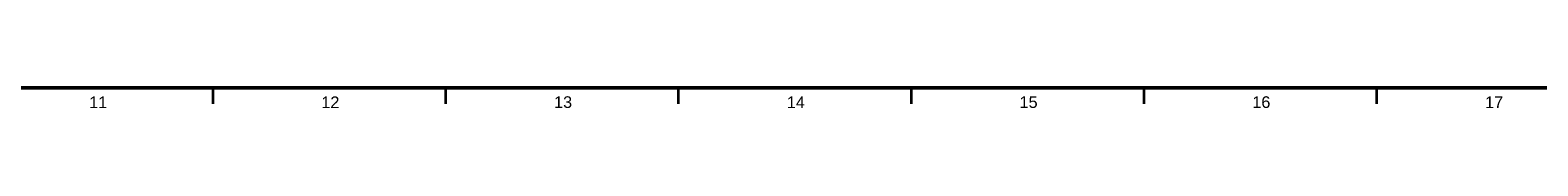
# Model space of a CAD drawing. Header units: millimetres. Extents: x 4 to 1188, y 1 to 840.
# Tile 105 of 203: x 505.27 to 829.16, y 0.57 to 5. Entities that reach past the tile are written whole.
import ezdxf

# ---------------------------------------------------------------- set-up
doc = ezdxf.new("R2010")
doc.units = ezdxf.units.MM
doc.layers.add('256', color=7, linetype='Continuous')
doc.styles.add('Arial Unicode MS', font='Arial Unicode MS')

msp = doc.modelspace()

# ---------------------------------------------------------------- linework, layer by layer
at = {"layer": '256', "color": 18, "linetype": 'Continuous', "lineweight": 50}
msp.add_line((1184, 5), (23, 5), dxfattribs=at)
at = {"layer": '256', "color": 18, "linetype": 'Continuous', "lineweight": 35}
for p, q in [((544.5, 5), (544.5, 1.5)), ((594.5, 5), (594.5, 1.5)), ((644.5, 5), (644.5, 1.5)), ((694.5, 5), (694.5, 1.5)), ((744.5, 5), (744.5, 1.5)), ((794.5, 5), (794.5, 1.5))]:
    msp.add_line(p, q, dxfattribs=at)

# ---------------------------------------------------------------- texts
at = {"layer": '256', "color": 18, "linetype": 'Continuous', "lineweight": 13, "char_height": 2.5, "attachment_point": 7, "line_spacing_factor": 1.047437, "style": 'Arial Unicode MS'}
for s, insert in [('\\fArial Unicode MS|b0|i0;\\W1.0000;11', (517.9447, 0.6173)), ('\\fArial Unicode MS|b0|i0;\\W1.0000;12', (567.8151, 0.6173)), ('\\fArial Unicode MS|b0|i0;\\W1.0000;13', (617.8151, 0.6173)), ('\\fArial Unicode MS|b0|i0;\\W1.0000;14', (667.8151, 0.6173)), ('\\fArial Unicode MS|b0|i0;\\W1.0000;15', (717.8151, 0.6173)), ('\\fArial Unicode MS|b0|i0;\\W1.0000;16', (767.8151, 0.6173)), ('\\fArial Unicode MS|b0|i0;\\W1.0000;17', (817.8151, 0.6173))]:
    msp.add_mtext(s, dxfattribs=dict(at, insert=insert))

doc.saveas('drawing.dxf')
